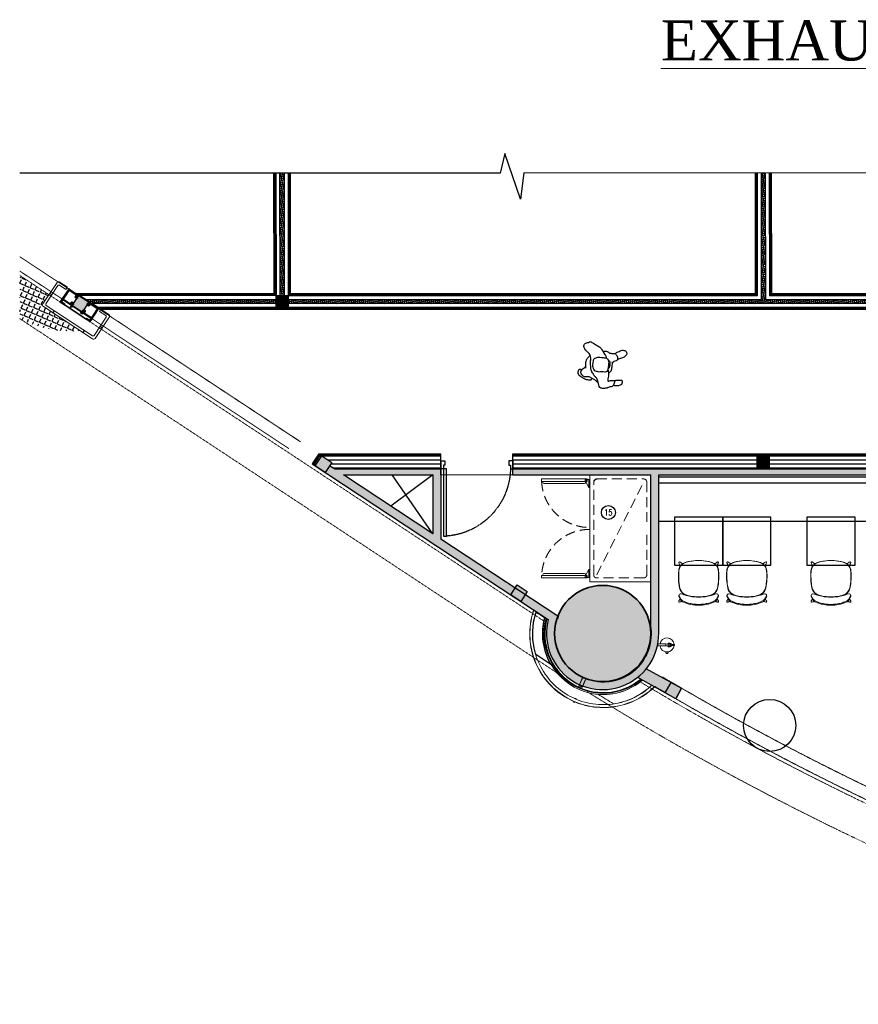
# Model space of a CAD drawing. Header units: inches. Extents: x 1703 to 137267, y -37098 to 14102.
# Tile 114 of 139: x 115820 to 126279, y -17793 to -5513. Entities that reach past the tile are written whole.
import ezdxf
from ezdxf.enums import TextEntityAlignment as Align

# ---------------------------------------------------------------- set-up
doc = ezdxf.new("R2010")
doc.units = ezdxf.units.IN
doc.header["$MEASUREMENT"] = 0
for name, pattern in [('DASHED2', [0.375, 0.25, -0.125]), ('HIDDEN', [0.375, 0.25, -0.125]), ('LEVEL-F-OVERALL LAYOUT$0$HIDDEN', [0.375, 0.25, -0.125]), ('LEVEL-F-OVERALL LAYOUT$0$Hidden 2mm', [3, 2, -1]), ('LEVEL-F-OVERALL LAYOUT$0$HIDDEN2', [4.7625, 3.175, -1.5875])]:
    doc.linetypes.add(name, pattern=pattern)
for name, color, linetype, lineweight in [('1-HATCH', 8, 'Continuous', 0), ('EQ', 252, 'Continuous', 25), ('L1', 171, 'Continuous', 13), ('LEVEL-F-OVERALL LAYOUT$0$A-DETL', 251, 'Continuous', 15), ('LEVEL-F-OVERALL LAYOUT$0$A-EQPM', 251, 'Continuous', 5), ('LEVEL-F-OVERALL LAYOUT$0$A-WALL', 251, 'Continuous', 13), ('LEVEL-F-OVERALL LAYOUT$0$A-WALL-FULL-EXTR', 251, 'Continuous', 35), ('LEVEL-F-OVERALL LAYOUT$0$C-COLS', 251, 'Continuous', 13), ('LEVEL-F-OVERALL LAYOUT$0$electrical', 251, 'LEVEL-F-OVERALL LAYOUT$0$HIDDEN', 25), ('LEVEL-F-OVERALL LAYOUT$0$I-ANNO-DIMS', 251, 'Continuous', 18), ('LEVEL-F-OVERALL LAYOUT$0$I-ANNO-IDEN', 251, 'Continuous', 18), ('LEVEL-F-OVERALL LAYOUT$0$I-FLOR-OVHD', 251, 'LEVEL-F-OVERALL LAYOUT$0$HIDDEN', 18), ('LEVEL-F-OVERALL LAYOUT$0$I-SI COLUMNS', 251, 'Continuous', 18), ('LEVEL-F-OVERALL LAYOUT$0$I-WALL-FIXT', 251, 'Continuous', 18), ('LEVEL-F-OVERALL LAYOUT$0$ID-HIDDEN', 251, 'LEVEL-F-OVERALL LAYOUT$0$HIDDEN2', 0), ('LEVEL-F-OVERALL LAYOUT$0$P-WALL-FIXT', 251, 'Continuous', 18), ('LEVEL-F-OVERALL LAYOUT$0$TYPICAL FLOOR PLAN$0$A-DETL-MEDM', 251, 'Continuous', 20), ('Naren-furn', 1, 'Continuous', 30), ('PLUMBING', 4, 'Continuous', 40)]:
    doc.layers.add(name, color=color, linetype=linetype, lineweight=lineweight)
for name, color, linetype in [('AG-PEOPLE', 8, 'Continuous'), ('elevation line', 1, 'Continuous'), ('EQUIPMENT', 1, 'Continuous'), ('LEVEL-F-OVERALL LAYOUT$0$DASH1L', 251, 'LEVEL-F-OVERALL LAYOUT$0$HIDDEN'), ('LEVEL-F-OVERALL LAYOUT$0$NEW PILASTERS', 251, 'Continuous'), ('LEVEL-F-OVERALL LAYOUT$0$S-Section-Steel', 251, 'Continuous'), ('LV_CARPENTRY', 1, 'Continuous'), ('T-Tags', 140, 'Continuous')]:
    doc.layers.add(name, color=color, linetype=linetype)
doc.layers.add('GCEA-F-FIRE EXT 4.5KG CO2 TYPE', color=1, linetype='Continuous', lineweight=0, true_color=0xff0000)
doc.styles.add('SSP_Note', font='romans.shx', dxfattribs={"width": 0.8})
doc.styles.add('style12', font='BOOKOSI.TTF')

# ---------------------------------------------------------------- blocks, each defined once
blk = doc.blocks.new('LEVEL-F-OVERALL LAYOUT$0$A$C6C960458-flat-20')
at = {"layer": 'LEVEL-F-OVERALL LAYOUT$0$electrical'}
for points in [[(-13, 21), (-28, 38)], [(0, 27), (0, 49)], [(13, 21), (28, 38)]]:
    blk.add_lwpolyline(points, dxfattribs=at)
blk.add_lwpolyline([(-19, 0), (19, 0), (19, 7), (-19, 7)], close=True, dxfattribs=at)
blk.add_arc((0, 7, 0), 15.1, 0, 180, dxfattribs=at)
blk = doc.blocks.new('LEVEL-F-OVERALL LAYOUT$0$PILASTER TYPE-1')
at = {"layer": 'LEVEL-F-OVERALL LAYOUT$0$DASH1L'}
for points in [[(746860, -58405), (746890, -58405), (746890, -58375), (746860, -58375)], [(747070, -58405), (747040, -58405), (747040, -58375), (747070, -58375)], [(746860, -58475), (746890, -58475), (746890, -58505), (746860, -58505)], [(747070, -58475), (747040, -58475), (747040, -58505), (747070, -58505)]]:
    blk.add_lwpolyline(points, close=True, dxfattribs=at)
for points in [[(746890, -58405), (746860, -58375)], [(746860, -58405), (746890, -58375)], [(746864, -58390), (746860, -58386), (746860, -58394), (746864, -58390), (746899, -58390)], [(746875, -58401), (746871, -58405), (746879, -58405), (746875, -58401), (746875, -58365)], [(747066, -58390), (747070, -58386), (747070, -58394), (747066, -58390), (747031, -58390)], [(747040, -58405), (747070, -58375)], [(747070, -58405), (747040, -58375)], [(747055, -58401), (747059, -58405), (747051, -58405), (747055, -58401), (747055, -58365)], [(746890, -58475), (746860, -58505)], [(746860, -58475), (746890, -58505)], [(746864, -58490), (746860, -58494), (746860, -58486), (746864, -58490), (746899, -58490)], [(746875, -58479), (746871, -58475), (746879, -58475), (746875, -58479), (746875, -58511)], [(747066, -58490), (747070, -58494), (747070, -58486), (747066, -58490), (747031, -58490)], [(747040, -58475), (747070, -58505)], [(747070, -58475), (747040, -58505)], [(747055, -58479), (747059, -58475), (747051, -58475), (747055, -58479), (747055, -58511)]]:
    blk.add_lwpolyline(points, dxfattribs=at)
at = {"layer": 'LEVEL-F-OVERALL LAYOUT$0$I-WALL-FIXT', "ltscale": 0.25}
for points in [[(746740, -58368), (746739, -58368), (746739, -58358), (746749, -58358), (746749, -58359), (746740, -58359)], [(747190, -58368), (747191, -58368), (747191, -58358), (747181, -58358), (747181, -58359), (747190, -58359)], [(746740, -58550), (746739, -58550), (746739, -58560), (746749, -58560), (746749, -58559), (746740, -58559)], [(746799, -58560), (746809, -58560), (746809, -58559), (746805, -58559), (746805, -58552), (746804, -58552), (746804, -58559), (746799, -58559)], [(747131, -58560), (747121, -58560), (747121, -58559), (747126, -58559), (747126, -58552), (747127, -58552), (747127, -58559), (747131, -58559)], [(747190, -58550), (747191, -58550), (747191, -58560), (747181, -58560), (747181, -58559), (747190, -58559)]]:
    blk.add_lwpolyline(points, close=True, dxfattribs=at)
at = {"layer": 'LEVEL-F-OVERALL LAYOUT$0$P-WALL-FIXT', "ltscale": 0.25}
for points in [[(746890, -58363), (746744, -58363), (746744, -58555), (746804, -58555), (746804, -58549), (746804, -58543), (746756, -58543), (746756, -58375), (746890, -58375)], [(747040, -58363), (747186, -58363), (747186, -58555), (747127, -58555), (747127, -58549), (747127, -58543), (747174, -58543), (747174, -58375), (747040, -58375)], [(746756, -58517), (746890, -58517), (746890, -58505), (746756, -58505)], [(746890, -58517), (747040, -58517), (747040, -58513), (746890, -58513)], [(747174, -58517), (747040, -58517), (747040, -58505), (747174, -58505)]]:
    blk.add_lwpolyline(points, close=True, dxfattribs=at)
for points in [[(746756, -58375), (746744, -58363)], [(747174, -58375), (747186, -58363)], [(746756, -58543), (746744, -58555)], [(747174, -58543), (747186, -58555)]]:
    blk.add_lwpolyline(points, dxfattribs=at)
at = {"layer": 'LEVEL-F-OVERALL LAYOUT$0$TYPICAL FLOOR PLAN$0$A-DETL-MEDM'}
for points in [[(747127, -58559), (747190, -58559), (747190, -58359), (746740, -58359), (746740, -58559), (746804, -58559)], [(747127, -58555), (747186, -58555), (747186, -58363), (746744, -58363), (746744, -58555), (746804, -58555)]]:
    blk.add_lwpolyline(points, dxfattribs=at)
blk.add_lwpolyline([(746805, -58559), (747126, -58559), (747126, -58554), (746805, -58554)], close=True, dxfattribs=at)
at = {"layer": 'LEVEL-F-OVERALL LAYOUT$0$ID-HIDDEN', "yscale": 0.5, "zscale": 0.5, "rotation": 180}
for p, xscale in [((746887, -58517), 0.5), ((747043, -58517), -0.5)]:
    blk.add_blockref('LEVEL-F-OVERALL LAYOUT$0$A$C6C960458-flat-20', p, dxfattribs=dict(at, xscale=xscale))
blk = doc.blocks.new('LEVEL-F-OVERALL LAYOUT$0$asdasd')
at = {"layer": 'LEVEL-F-OVERALL LAYOUT$0$I-ANNO-IDEN', "ltscale": 0.2}
h = blk.add_hatch(dxfattribs=at)
h.set_pattern_fill('ANSI31', color=256, scale=0.5, angle=90)
h.set_pattern_definition([(135, (238470.705, -770649.1086), (-1.122532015, -1.122532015), [])])
h.paths.add_polyline_path([(555404, -56750), (555404, -56755), (555436, -56755), (555436, -56750)])
h = blk.add_hatch(dxfattribs=at)
h.set_pattern_fill('ANSI31', color=256, scale=0.5, angle=90)
h.set_pattern_definition([(135, (239220.705, -770649.1086), (-1.122532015, -1.122532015), [])])
h.paths.add_polyline_path([(556154, -56750), (556154, -56755), (556186, -56755), (556186, -56750)])
h = blk.add_hatch(dxfattribs=at)
h.set_pattern_fill('ANSI31', color=256, scale=0.5)
h.set_pattern_definition([(45, (-158324.3988, 260029.7303), (-1.122532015, 1.122532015), [])])
h.paths.add_polyline_path([(555575, -56903), (555570, -56903), (555570, -56935), (555575, -56935)])
h = blk.add_hatch(dxfattribs=at)
h.set_pattern_fill('ANSI31', color=256, scale=0.5)
h.set_pattern_definition([(45, (-157879.3988, 260029.7301), (-1.122532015, 1.122532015), [])])
h.paths.add_polyline_path([(556020, -56903), (556015, -56903), (556015, -56935), (556020, -56935)])
at = {"layer": 'LEVEL-F-OVERALL LAYOUT$0$I-ANNO-IDEN'}
blk.add_lwpolyline([(555545, -56601), (555545, -56569), (555424, -56569, 0.414214), (555404, -56589), (555404, -56910, 0.414214), (555429, -56935), (556161, -56935, 0.414214), (556186, -56910), (556186, -56589, 0.414214), (556166, -56569), (556045, -56569), (556045, -56601), (556139, -56601, -0.414214), (556154, -56616), (556154, -56888, -0.414214), (556139, -56903), (555451, -56903, -0.414214), (555436, -56888), (555436, -56616, -0.414214), (555451, -56601)], format="xyb", close=True, dxfattribs=at)
for points in [[(555404, -56755), (555404, -56750), (555436, -56750), (555436, -56755)], [(556154, -56755), (556154, -56750), (556186, -56750), (556186, -56755)], [(555570, -56903), (555575, -56903), (555575, -56935), (555570, -56935)], [(556015, -56903), (556020, -56903), (556020, -56935), (556015, -56935)]]:
    blk.add_lwpolyline(points, close=True, dxfattribs=at)
blk = doc.blocks.new('LEVEL-F-OVERALL LAYOUT$0$CENTER')
at = {"layer": 'LEVEL-F-OVERALL LAYOUT$0$I-SI COLUMNS'}
blk.add_lwpolyline([(2201960, -13929), (2202110, -13929), (2202110, -13779), (2201960, -13779)], close=True, dxfattribs=at)
at = {"rotation": 180}
blk.add_blockref('LEVEL-F-OVERALL LAYOUT$0$asdasd', (2757830, -70507), dxfattribs=at)
at = {"layer": 'LEVEL-F-OVERALL LAYOUT$0$I-SI COLUMNS', "rotation": 180}
blk.add_blockref('LEVEL-F-OVERALL LAYOUT$0$PILASTER TYPE-1', (2949000, -72292), dxfattribs=at)
blk = doc.blocks.new('LEVEL-F-OVERALL LAYOUT$0$SHS150x5')
at = {"layer": 'LEVEL-F-OVERALL LAYOUT$0$S-Section-Steel'}
h = blk.add_hatch(color=256, dxfattribs=at)
h.dxf.hatch_style = 1
h.paths.add_polyline_path([(322740, -171646), (322890, -171646), (322890, -171796), (322740, -171796)])
blk.add_lwpolyline([(322740, -171646), (322890, -171646), (322890, -171796), (322740, -171796)], close=True, dxfattribs=at)
blk = doc.blocks.new('LEVEL-F-OVERALL LAYOUT$0$150x150')
blk.add_blockref('LEVEL-F-OVERALL LAYOUT$0$SHS150x5', (-322815, 171721))
blk = doc.blocks.new('700-Door1-flat-1')
at = {"color": 8, "linetype": 'HIDDEN', "ltscale": 7}
blk.add_arc((76, -9), 860, 271.3586, 355.9392, dxfattribs=at)
at = {"layer": 'LV_CARPENTRY'}
for p, q in [((-4, 0), (96, 0)), ((-4, -900), (96, -900))]:
    blk.add_line(p, q, dxfattribs=at)
for points in [[(-4, 0), (-4, 0), (-4, 0), (-4, 0), (-4, -51), (50, -51), (50, -32), (96, -32), (96, 0), (96, 0), (96, 0), (96, 0)], [(-4, -900), (-4, -900), (-4, -900), (-4, -900), (-4, -849), (50, -849), (50, -869), (96, -869), (96, -900), (96, -900), (96, -900), (96, -900)]]:
    blk.add_lwpolyline(points, dxfattribs=at)
blk.add_lwpolyline([(96, -32), (933, -32), (933, -70), (96, -70)], close=True, dxfattribs=at)
blk = doc.blocks.new('Myranda Side Chair_Top')
at = {"layer": 'Naren-furn', "lineweight": 5}
for points in [[(0, 558, 0.045324), (-127, 545, 0.059313), (-183, 527, 0.121008), (-230, 488, 0.115126), (-249, 430, 0.079025), (-237, 215, 0.212442), (-186, 140, 0.089235), (-116, 116, 0.044325), (0, 105)], [(0, 558, 0.032743), (-82, 552, 0.043693), (-151, 537, 0.045866), (-190, 520, 0.229093), (-243, 447, 0.039863), (-249, 396, 0.038377), (-243, 267, 0.049384), (-229, 202, 0.242972), (-161, 130, 0.059169), (-107, 115, 0.045231), (0, 105)], [(-203, 515, 0.033112), (-222, 532, 0.052622), (-236, 541, 0.632589), (-248, 530, 0.050487), (-237, 510, 0.033042), (-225, 494)], [(0, 558, -0.032743), (82, 552, -0.043693), (151, 537, -0.045866), (190, 520, -0.229093), (243, 447, -0.039863), (249, 396, -0.038377), (243, 267, -0.049384), (229, 202, -0.242972), (161, 130, -0.059169), (107, 115, -0.045231), (0, 105)], [(0, 558, -0.045324), (127, 545, -0.059313), (183, 527, -0.121008), (230, 488, -0.115126), (249, 430, -0.079025), (237, 215, -0.212442), (186, 140, -0.089235), (116, 116, -0.044325), (0, 105)], [(203, 515, -0.033112), (222, 532, -0.052622), (236, 541, -0.632589), (247, 530, -0.050487), (237, 510, -0.033042), (225, 494)], [(0, 0, -0.043773), (-97, 9, -0.064178), (-190, 38, -0.056143), (-212, 52, -0.093502), (-232, 76, -0.06002), (-247, 109, -0.125182), (-248, 119, -0.112237), (-245, 124)], [(0, 101, -0.051647), (-114, 112, -0.029647), (-186, 132, 0.052771), (-221, 141, 0.130984), (-238, 139, 0.31033), (-245, 123, 0.060514), (-239, 106, 0.031259), (-225, 81, 0.079584), (-207, 61, 0.040413), (-188, 50, 0.052825), (-127, 27, 0.03424), (-66, 15, 0.033941), (0, 11)], [(-186, 132, -0.104561), (-184, 134, -0.190045), (-177, 134, -0.018892), (-167, 130, -0.006434), (-157, 126, -0.155372), (-153, 122)], [(0, 101, 0.051647), (114, 112, 0.029647), (186, 132, -0.052771), (221, 141, -0.130984), (238, 139, -0.31033), (245, 123, -0.060514), (239, 106, -0.031259), (225, 81, -0.079584), (207, 61, -0.040413), (188, 50, -0.052825), (127, 27, -0.03424), (66, 15, -0.033941), (0, 11)], [(0, 0, 0.043773), (97, 9, 0.064178), (190, 38, 0.056143), (212, 52, 0.093502), (232, 76, 0.06002), (247, 109, 0.125182), (248, 119, 0.112237), (245, 124)], [(186, 132, 0.104561), (184, 134, 0.190045), (177, 134, 0.018892), (167, 130, 0.006434), (157, 126, 0.155372), (153, 122)], [(-212, 52, -0.031425), (-224, 44, -0.060055), (-237, 39, -0.636361), (-247, 55, -0.017039), (-239, 67), (-232, 76)], [(212, 52, 0.031425), (224, 44, 0.060055), (237, 39, 0.636361), (247, 55, 0.017039), (239, 67), (232, 76)]]:
    blk.add_lwpolyline(points, format="xyb", dxfattribs=at)
blk = doc.blocks.new('2')
at = {"layer": 'AG-PEOPLE'}
for points, knots in [([(71, 238), (67, 245), (62, 261), (71, 279), (101, 286), (130, 282), (155, 241), (175, 213), (189, 179), (189, 150), (198, 115), (178, 110), (171, 108)], [0, 0, 0, 0, 0.266937, 0.494614, 0.786927, 1.075372, 1.440864, 1.773107, 2.093708, 2.397184, 2.697126, 2.957017, 2.957017, 2.957017, 2.957017]), ([(66, 234), (69, 236), (80, 246), (99, 259), (131, 240), (140, 221), (158, 206), (149, 176), (150, 156), (152, 136), (168, 117), (182, 81), (204, 56), (220, 36), (228, 27)], [1.870954, 1.870954, 1.870954, 1.870954, 1.977834, 2.265109, 2.576272, 2.829929, 3.077572, 3.367744, 3.617763, 3.854225, 4.123357, 4.459797, 4.777972, 5.114063, 5.114063, 5.114063, 5.114063]), ([(65, -91), (75, -93), (110, -98), (135, -103), (200, -84), (206, -100), (197, -112), (196, -139), (193, -149), (192, -156), (192, -163), (192, -183), (218, -170), (272, -166), (275, -107), (294, -85), (294, -38), (297, 15), (215, 27), (172, 42), (149, 73), (112, 94), (69, 125), (19, 125), (-45, 132), (-97, 121), (-148, 154), (-157, 174), (-183, 199), (-220, 222), (-268, 205), (-270, 160), (-296, 137), (-274, 111), (-256, 87), (-220, 10), (-186, -7), (-122, -55), (-94, -65), (-81, -68)], [10.665188, 10.665188, 10.665188, 10.665188, 10.802703, 11.191566, 11.606399, 11.776006, 11.978618, 12.256061, 12.488742, 12.488742, 12.488742, 12.740089, 12.991435, 13.376284, 13.761651, 14.053707, 14.422812, 14.786772, 15.253081, 15.625931, 15.952633, 16.310613, 16.702485, 17.08851, 17.525314, 17.92351, 18.32656, 18.584386, 18.906127, 19.263294, 19.614228, 19.966393, 20.257206, 20.539732, 20.855645, 21.34378, 21.697005, 22.189249, 22.479505, 22.479505, 22.479505, 22.479505]), ([(-114, 135), (-105, 144), (-86, 162), (-53, 184), (-32, 190), (-10, 193), (12, 194), (36, 191), (48, 189)], [0, 0, 0, 0, 0.342862, 0.691255, 0.97865, 0.97865, 1.29305, 1.621115, 1.621115, 1.621115, 1.621115]), ([(28, 192), (35, 197), (48, 208), (61, 225), (66, 234)], [0, 0, 0, 0, 0.2766294, 0.5824363, 0.5824363, 0.5824363, 0.5824363]), ([(-74, 77), (-82, 59), (-93, 42), (-84, -6), (-85, -54), (-79, -78), (-48, -104), (2, -101), (45, -92), (80, -92), (90, -49), (81, -10), (92, 25), (77, 68), (65, 95), (5, 108), (-10, 97), (-64, 101), (-71, 82), (-74, 77)], [0, 0, 0, 0, 0.568517, 0.945458, 1.326204, 1.591529, 1.920082, 2.304807, 2.673077, 2.967234, 3.302401, 3.651861, 3.976816, 4.336056, 4.633447, 5.034051, 5.29517, 5.655955, 5.819131, 5.819131, 5.819131, 5.819131]), ([(-165, -23), (-171, -41), (-172, -79), (-145, -102), (-145, -122), (-142, -149), (-146, -177), (-128, -189), (-110, -204), (-81, -210), (-42, -195), (-50, -160), (-32, -150), (-29, -138)], [0, 0, 0, 0, 0.403004, 0.710775, 0.943455, 1.233246, 1.509456, 1.746225, 2.01355, 2.30291, 2.6384, 2.968208, 3.201621, 3.201621, 3.201621, 3.201621]), ([(-57, -94), (-54, -99), (-47, -112), (-20, -114), (21, -113), (40, -100), (49, -93)], [0, 0, 0, 0, 0.23178, 0.509813, 0.857001, 1.17269, 1.17269, 1.17269, 1.17269]), ([(109, -98), (99, -110), (73, -130), (52, -140), (4, -142), (-18, -146), (-23, -147)], [-4.319044, -4.319044, -4.319044, -4.319044, -3.943491, -3.675772, -3.309852, -3.201621, -3.201621, -3.201621, -3.201621]), ([(-142, -175), (-147, -180), (-158, -189), (-175, -239), (-189, -259), (-182, -304), (-173, -311), (-142, -328), (-112, -306), (-89, -269), (-73, -221), (-69, -209), (-67, -204)], [0, 0, 0, 0, 0.2512, 0.637992, 0.922629, 1.270622, 1.456964, 1.757803, 2.075219, 2.442057, 2.827812, 3.06136, 3.06136, 3.06136, 3.06136]), ([(197, -177), (192, -185), (184, -202), (190, -229), (187, -246), (186, -265), (207, -273), (231, -269), (250, -255), (254, -235), (262, -217), (261, -191), (258, -172), (255, -162)], [0, 0, 0, 0, 0.286296, 0.567588, 0.795847, 1.015821, 1.25418, 1.524393, 1.778717, 2.021391, 2.258013, 2.533748, 2.836342, 2.836342, 2.836342, 2.836342])]:
    blk.add_open_spline(points, degree=3, knots=knots, dxfattribs=at)
blk.add_open_spline([(-23, -147), (-26, -148), (-30, -149), (-34, -149)], degree=3, dxfattribs=at)
blk = doc.blocks.new('*U26')
at = {"layer": 'T-Tags'}
blk.add_circle((0, 0), 2.5, dxfattribs=at)
at = {"layer": 'T-Tags', "style": 'SSP_Note', "width": 0.8}
blk.add_attdef('No.', text='', height=1.8, dxfattribs=at).set_placement((0, 0), align=Align.MIDDLE_CENTER)
blk = doc.blocks.new('A$Cbd858f35')
at = {"layer": 'EQ', "lineweight": 5}
for p, q in [((50, 1361), (50, 795)), ((50, 1361), (80, 1361)), ((50, 1361), (50, 795)), ((80, 1361), (80, 795)), ((80, 1361), (80, 795)), ((1254, 1361), (1254, 795)), ((1284, 1361), (1254, 1361)), ((1254, 1361), (1254, 795)), ((1284, 1361), (1284, 795)), ((1284, 1361), (1284, 795)), ((105, 825), (105, 1332)), ((105, 825), (105, 1332)), ((1229, 825), (1229, 1332)), ((1229, 825), (1229, 1332)), ((50, 795), (80, 795)), ((55, 810), (55, 762)), ((155, 772), (55, 772)), ((155, 772), (70, 818)), ((155, 772), (155, 762)), ((1179, 772), (1264, 818)), ((1179, 772), (1279, 772)), ((1179, 772), (1179, 762)), ((1284, 795), (1254, 795)), ((1279, 810), (1279, 762))]:
    blk.add_line(p, q, dxfattribs=at)
at = {"layer": 'EQ', "linetype": 'DASHED2', "lineweight": 5, "ltscale": 500}
blk.add_line((88, 674), (1246, 88), dxfattribs=at)
at = {"layer": 'EQ', "lineweight": 5}
blk.add_lwpolyline([(1334, 0), (0, 0), (0, 762), (1334, 762)], close=True, dxfattribs=at)
at = {"layer": 'EQ', "linetype": 'DASHED2', "lineweight": 5, "ltscale": 500}
blk.add_lwpolyline([(589, 50), (88, 50, -0.414214), (50, 88), (50, 674, -0.414214), (88, 712), (1246, 712, -0.414214), (1284, 674), (1284, 88, -0.414214), (1246, 50), (749, 50)], format="xyb", dxfattribs=at)
at = {"layer": 'EQ', "lineweight": 5}
for centre in [(65, 810), (1269, 810)]:
    blk.add_circle(centre, 10, dxfattribs=at)
at = {"layer": 'EQ', "linetype": 'DASHED2', "lineweight": 5, "ltscale": 500}
for centre, radius, start, end in [((55, 762), 600, 0, 87.612), ((55, 762), 600, 0, 87.612), ((1279, 762), 600, 92.388, 180), ((1279, 762), 600, 92.388, 180), ((1234, 662), 50, 0, 90)]:
    blk.add_arc(centre, radius, start, end, dxfattribs=at)
at = {"layer": 'EQ', "lineweight": 5}
for centre, start, end in [((93, 1332), 0, 180), ((1241, 1332), 0, 180), ((93, 825), 180, 0), ((1241, 825), 180, 0)]:
    blk.add_arc(centre, 12.5, start, end, dxfattribs=at)
blk = doc.blocks.new('A$C13CA0A9B')
at = {"layer": 'GCEA-F-FIRE EXT 4.5KG CO2 TYPE', "linetype": 'Continuous', "lineweight": 0, "ltscale": 250}
for p, q in [((-88, 11), (-108, 11)), ((-108, 11), (-108, -11)), ((-88, 11), (-108, 11)), ((-108, 11), (-108, -11)), ((-88, 22), (-88, 11)), ((-13, 115), (13, 115)), ((-13, 15), (-13, 115)), ((13, 15), (-13, 15)), ((13, 115), (13, 15)), ((-108, -11), (-88, -11)), ((-88, -11), (-108, -11)), ((-88, -11), (-88, -22)), ((-22, -15), (22, -15)), ((-22, -39), (-22, -15)), ((22, -39), (-22, -39)), ((-18, -39), (18, -39)), ((-18, -51), (-18, -39)), ((18, -51), (-18, -51)), ((-9, -39), (-9, -15)), ((-6, -51), (6, -51)), ((-6, -95), (-6, -51)), ((6, -95), (-6, -95)), ((6, -51), (6, -95)), ((9, -39), (9, -15)), ((18, -39), (18, -51)), ((22, -15), (22, -39))]:
    blk.add_line(p, q, dxfattribs=at)
at = {"layer": 'GCEA-F-FIRE EXT 4.5KG CO2 TYPE', "linetype": 'Continuous'}
for p, q in [((64, 60, 0), (60, 64, 0)), ((6, -87, 0), (6, -87, 0)), ((12, -15, 0), (9, -12, 0))]:
    blk.add_line(p, q, dxfattribs=at)
at = {"layer": 'GCEA-F-FIRE EXT 4.5KG CO2 TYPE', "linetype": 'Continuous', "lineweight": 0, "ltscale": 250}
blk.add_circle((0, 0), 14.8, dxfattribs=at)
for start, end in [(98.3362, 266.3055), (273.6945, 81.6638)]:
    blk.add_arc((0, 0), 87.6, start, end, dxfattribs=at)

msp = doc.modelspace()

# ---------------------------------------------------------------- hatches: boundary and pattern name
at = {"layer": 'EQUIPMENT'}
h = msp.add_hatch(color=253, dxfattribs=at)
h.dxf.hatch_style = 1
h.paths.add_polyline_path([(121072.1, -11116.3), (119745.1, -11116.3), (119685.2, -11076.9), (119630.2, -11160.3), (121943.5, -12685.7), (121998.5, -12602.2), (121919.6, -12550.2), (121891, -12550.2), (121891, -12531.3), (121072.1, -11991.3)])
h.paths.add_polyline_path([(120973, -11191.3), (120972.1, -11192), (120972.1, -11925.4), (119858.8, -11191.3)], flags=16)
h.paths.add_polyline_path([(123791, -11191.3), (128085.2, -11191.3), (128085.2, -11453.9), (128491.5, -11453.9), (128491.5, -11328.9), (130641.5, -11328.9), (130641.5, -11453.9), (131047.7, -11453.9), (131047.7, -11116.3), (121972.1, -11116.3), (121972.1, -11191.3), (123691, -11191.3), (123691, -13075.8, -0.1214611), (123668.9, -13362.2, -0.0032015), (123666.5, -13369.5), (123661.7, -13392.6), (123741.3, -13427.1, 0.0950104), (123791, -13168.2)])
h.paths.add_polyline_path([(122123.7, -12684.8), (122068.7, -12768.3), (122412.7, -12995.1, 0.3631993), (122801, -13805.3), (122838.6, -13718.4), (122812.6, -13700.2), (122812.9, -13699.8, -0.2791405), (122491, -13168.2, -0.0918734), (122530.8, -12953.2)])
h.paths.add_polyline_path([(122879.3, -13732.8), (122900.7, -13737.2, -0.0310002), (122831.8, -13709.3), (122842.5, -13716.9), (122803.7, -13806.5, 0.0142882), (122840.7, -13821.9)])
h.paths.add_polyline_path([(123527.6, -13715.4, -0.0007859), (123436.6, -13658.6, -0.2331542), (122912.3, -13741), (122911.9, -13743.2), (122880.8, -13736.7), (122843.5, -13823, 0.2646345)])
h.paths.add_polyline_path([(123722.9, -13469.3), (123643.4, -13434.9), (123625.2, -13460.8), (123622.3, -13458.7), (123640.7, -13432.6, 0.0091575), (123649.8, -13412.6, 0.0091575), (123658.1, -13392.2), (123664.6, -13360.9), (123668.1, -13361.6), (123666.5, -13369.5, 0.0032015), (123668.9, -13362.2, 0.1214611), (123691, -13075.8), (123691, -13168.2, -0.2439077), (123436.6, -13658.6, 0.0007859), (123527.6, -13715.4, 0.1136696)])
h.paths.add_polyline_path([(123657.4, -13394, -0.008345), (123649.8, -13412.6, -0.008345), (123641.5, -13430.8), (123724.2, -13466.6, 0.0142883), (123740.2, -13429.9)])
h = msp.add_hatch(color=253, dxfattribs=at)
h.dxf.hatch_style = 1
h.paths.add_polyline_path([(123634.9, -13608.8, -0.0541736), (123527.6, -13715.4), (123871.7, -13908.5), (123943.3, -13778.2)])
at = {"layer": 'LEVEL-F-OVERALL LAYOUT$0$A-WALL-FULL-EXTR', "lineweight": -2}
h = msp.add_hatch(dxfattribs=at)
h.set_pattern_fill('ANSI37', color=2, scale=7.5, angle=326.6)
h.set_pattern_definition([(11.6, (-781580.08, 611014.75), (-4.788168, 23.32613563), []), (101.6, (-781580.08, 611014.75), (-23.32613563, -4.788168), [])])
edge = h.paths.add_edge_path()
edge.add_line((128018.5, -9053.8), (116715.3, -9053.9))
edge.add_line((116715.3, -9053.9), (116641.5, -9003.7))
edge.add_line((116641.5, -9003.7), (119068.4, -9000.9))
edge.add_line((119068.4, -9000.9), (119066.6, -7426.5))
edge.add_line((119066.6, -7426.5), (119117.3, -7426.5))
edge.add_line((119117.3, -7426.5), (119118.4, -9003.7))
edge.add_line((119118.4, -9003.7), (125072.9, -9003.7))
edge.add_line((125072.9, -9003.7), (125070.5, -7426.5))
edge.add_line((125070.5, -7426.5), (125117.9, -7426.5))
edge.add_line((125117.9, -7426.5), (125120.2, -9003.7))
edge.add_line((125120.2, -9003.7), (128018.4, -9003.7))
edge.add_line((128018.4, -9003.7), (128018.4, -9053.8))
at = {"layer": 'LEVEL-F-OVERALL LAYOUT$0$C-COLS', "lineweight": 5}
msp.add_hatch(color=251, dxfattribs=at).paths.add_polyline_path([(122834.5, -13710.6), (122914.4, -13741.6), (122997.8, -13760.9), (123083.1, -13768.1), (123168.5, -13763.2), (123252.4, -13746.1), (123333, -13717.2), (123408.7, -13677.2), (123479.2, -13625.5), (123539.2, -13567.1), (123591.4, -13499.2), (123633.4, -13424.6), (123664.4, -13344.8), (123683.7, -13261.4), (123690.9, -13176), (123686, -13090.6), (123668.9, -13006.8), (123640, -12926.2), (123600, -12850.5), (123549.6, -12781.3), (123489.9, -12720), (123422, -12667.8), (123347.4, -12625.7), (123267.6, -12594.8), (123184.2, -12575.5), (123087.6, -12568.9), (122998.4, -12576.3), (122929.6, -12590.3), (122849, -12619.2), (122773.3, -12659.2), (122704.1, -12709.6), (122642.8, -12769.3), (122590.6, -12837.2), (122548.5, -12911.8), (122517.6, -12991.6), (122498.3, -13075), (122491, -13160.3), (122496, -13245.7), (122513.1, -13329.6), (122542, -13410.2), (122582, -13485.9), (122632.4, -13555.1), (122692.1, -13616.4), (122760, -13668.6)], flags=0)
at = {"layer": 'LEVEL-F-OVERALL LAYOUT$0$DASH1L', "true_color": 0x1268a1}
h = msp.add_hatch(dxfattribs=at)
h.set_pattern_fill('ANGLE', color=144, scale=10, angle=336.6)
h.set_pattern_definition([(336.6, (-748355.774, 687791.59), (27.74078, 64.1051606), [50.8, -19.05]), (66.6, (-748355.774, 687791.59), (-64.1051606, 27.74078), [50.8, -19.05])])
edge = h.paths.add_edge_path()
edge.add_line((116571.2, -9392.5), (116116.2, -9092.4))
edge.add_arc((116129.9, -9071.6), 25, 146.6, 236.59941, ccw=False)
edge.add_line((116109.1, -9057.8), (116185, -8942.6))
edge.add_line((116185, -8942.6), (115820.7, -8702.4))
edge.add_line((115820.7, -8702.4), (115820.7, -9240.9))
edge.add_arc((116471.7, -7951.2), 1444.7, 243.21889, 273.94804)

# ---------------------------------------------------------------- linework, layer by layer
at = {"color": 6, "linetype": 'Continuous', "ltscale": 0.25}
msp.add_lwpolyline([(137145.3, -7426.5), (122106.4, -7425.2), (122067.4, -7753.4), (121870, -7180.7), (121814.1, -7426.5), (115820.7, -7426.5)], dxfattribs=at)
at = {"color": 6}
msp.add_lwpolyline([(116835.4, -9128.9), (116525.6, -8928.8)], dxfattribs=at)
at = {"color": 1}
msp.add_lwpolyline([(122257.1, -13431.7), (122235.2, -13349.2), (122220.4, -13244.3), (122218.4, -13138.3), (122229, -13032.8), (122252.3, -12929.4), (122262.3, -12901.4, 0.0009035), (122366.4, -12970.1, 0.2027638), (122443.6, -13554.5)], format="xyb", close=True, dxfattribs=at)
at = {"layer": '1-HATCH'}
msp.add_line((121072.1, -11191.3), (121972.1, -11191.3), dxfattribs=at)
at = {"layer": 'elevation line', "ltscale": 0.25}
for p, q in [((123791, -11216.3), (128085.2, -11216.3)), ((123791, -11291.3), (128085.2, -11291.3)), ((123791, -11766.3), (128085.2, -11766.3))]:
    msp.add_line(p, q, dxfattribs=at)
for points in [[(120973, -11191.3), (120447.1, -11579.2)], [(120972.1, -11925.4), (120465.5, -11191.3)]]:
    msp.add_lwpolyline(points, dxfattribs=at)
at = {"layer": 'EQUIPMENT'}
msp.add_line((124002.5, -13981.9), (124074.7, -13850.5), dxfattribs=at)
at = {"layer": 'LEVEL-F-OVERALL LAYOUT$0$A-DETL', "linetype": 'LEVEL-F-OVERALL LAYOUT$0$Hidden 2mm', "lineweight": 15}
for p, q in [((116556.2, -8953.8), (115820.7, -8468.8)), ((115820.7, -8648.5), (119178.3, -10862.4)), ((119018.4, -8952), (116569.8, -8953.7)), ((119320.8, -10776.7), (116783.7, -9103.8)), ((121072.1, -10953.8), (119596.8, -10953.8)), ((131047.7, -10953.8), (121972.1, -10953.8)), ((119726.1, -11103.8), (121072.1, -11103.8)), ((121972.1, -11103.8), (129821.3, -11103.8))]:
    msp.add_line(p, q, dxfattribs=at)
at = {"layer": 'LEVEL-F-OVERALL LAYOUT$0$A-DETL'}
msp.add_arc((123091, -13168.2), 925, 323.49337, 323.98725, dxfattribs=at)
at = {"layer": 'LEVEL-F-OVERALL LAYOUT$0$A-DETL', "linetype": 'LEVEL-F-OVERALL LAYOUT$0$Hidden 2mm', "lineweight": 15}
for radius, start, end in [(33871.8, 239.34358, 257.16427), (34021.8, 239.29868, 254.96625)]:
    msp.add_arc((141110.1, 15425.9), radius, start, end, dxfattribs=at)
at = {"layer": 'LEVEL-F-OVERALL LAYOUT$0$A-EQPM', "color": 9}
for p, q in [((122530.1, -12987), (122536.6, -12955.9)), ((122533.6, -12987.6), (122530.1, -12987)), ((122540.5, -12954.4), (122533.6, -12987.6))]:
    msp.add_line(p, q, dxfattribs=at)
at = {"layer": 'LEVEL-F-OVERALL LAYOUT$0$A-EQPM', "color": 1, "lineweight": 5}
for p, q in [((123664.6, -13360.9), (123657.7, -13394.2)), ((123661.7, -13392.6), (123668.1, -13361.6)), ((123668.1, -13361.6), (123664.6, -13360.9)), ((123641.8, -13430.9), (123622.3, -13458.7)), ((123622.3, -13458.7), (123625.2, -13460.8)), ((123625.2, -13460.8), (123643.4, -13434.9)), ((122792.5, -13825.1), (122838.6, -13718.4)), ((122842.5, -13716.9), (122795.2, -13826.3)), ((122812.6, -13700.2), (122814.7, -13697.3)), ((122838.6, -13718.4), (122812.6, -13700.2)), ((122814.7, -13697.3), (122842.5, -13716.9)), ((122831.9, -13842.1), (122879.3, -13732.8)), ((122880.8, -13736.7), (122834.7, -13843.3)), ((122879.3, -13732.8), (122912.5, -13739.7)), ((122911.9, -13743.2), (122880.8, -13736.7)), ((122912.5, -13739.7), (122911.9, -13743.2)), ((122791, -13836), (122798.7, -13818.2)), ((122795.2, -13826.3), (122792.5, -13825.1)), ((122799.7, -13820.8), (122793.4, -13835.5)), ((122793.4, -13835.5), (122826.4, -13849.8)), ((122798.7, -13818.2), (122835.4, -13834.1)), ((122819.5, -13849), (122798.7, -13839.9)), ((122832.8, -13835.1), (122799.7, -13820.8)), ((122803.2, -13841.9), (122819.5, -13849)), ((122826.4, -13849.8), (122832.8, -13835.1)), ((122835.4, -13834.1), (122827.7, -13851.9)), ((122834.7, -13843.3), (122831.9, -13842.1)), ((122742.3, -13980), (122745.1, -13973.4)), ((122758.9, -13979.4), (122745.1, -13973.4)), ((122758.9, -13979.4), (122756.1, -13985.9)), ((122724.5, -14021.1), (122727.6, -14013.9)), ((122724.5, -14021.1), (122738.2, -14027.1)), ((122741.4, -14019.9), (122738.2, -14027.1))]:
    msp.add_line(p, q, dxfattribs=at)
at = {"layer": 'LEVEL-F-OVERALL LAYOUT$0$A-EQPM', "color": 1, "lineweight": 5, "flags": 128}
for points in [[(122230.8, -12875.2), (122221.4, -12903.5), (122211.3, -12938.8), (122202.6, -12974.5), (122195.3, -13010.5), (122189.5, -13046.8), (122185.1, -13083.3), (122182.2, -13119.9), (122180.8, -13156.6), (122180.8, -13193.4), (122182.3, -13230.1), (122185.3, -13266.7), (122189.7, -13303.2), (122195.6, -13339.4), (122202.9, -13375.4), (122211.7, -13411.1), (122221.9, -13446.4), (122233.4, -13481.3), (122246.4, -13515.6), (122260.7, -13549.5), (122276.4, -13582.7), (122293.4, -13615.3), (122311.7, -13647.1), (122331.2, -13678.2), (122352, -13708.5), (122374, -13738), (122397.1, -13766.5), (122421.3, -13794.1), (122446.7, -13820.7), (122473, -13846.3), (122500.4, -13870.8), (122528.7, -13894.2), (122558, -13916.4), (122588.1, -13937.5), (122619, -13957.3), (122650.7, -13975.9), (122683.1, -13993.2), (122716.2, -14009.2), (122734.3, -14017.2)], [(122233, -12876.6), (122223.8, -12904.3), (122213.7, -12939.5), (122205, -12975.1), (122197.8, -13011), (122192, -13047.2), (122187.6, -13083.5), (122184.7, -13120.1), (122183.3, -13156.7), (122183.3, -13193.3), (122184.8, -13229.9), (122187.8, -13266.4), (122192.2, -13302.8), (122198.1, -13339), (122205.4, -13374.9), (122214.1, -13410.5), (122224.2, -13445.7), (122235.8, -13480.4), (122248.7, -13514.7), (122263, -13548.4), (122278.7, -13581.6), (122295.6, -13614.1), (122313.8, -13645.8), (122333.3, -13676.9), (122354, -13707.1), (122375.9, -13736.5), (122399, -13764.9), (122423.2, -13792.5), (122448.4, -13819), (122474.7, -13844.5), (122502, -13868.9), (122530.3, -13892.2), (122559.5, -13914.4), (122589.5, -13935.4), (122620.3, -13955.2), (122652, -13973.7), (122684.3, -13990.9), (122717.3, -14006.9), (122735.3, -14014.9)], [(122749, -13983.3), (122717, -13968.6), (122685.5, -13952.7), (122654.7, -13935.5), (122624.6, -13917.2), (122595.3, -13897.6), (122566.8, -13876.9), (122539.1, -13855), (122512.3, -13832.1), (122486.5, -13808.1), (122461.6, -13783.1), (122437.8, -13757.1), (122415, -13730.2), (122393.3, -13702.4), (122372.8, -13673.7), (122353.4, -13644.3), (122335.2, -13614.1), (122318.2, -13583.2), (122302.5, -13551.6), (122288, -13519.5), (122274.9, -13486.8), (122263, -13453.6), (122252.5, -13419.9), (122243.4, -13385.8), (122235.6, -13351.5), (122229.2, -13316.8), (122224.2, -13281.9), (122220.6, -13246.8), (122218.4, -13211.6), (122217.6, -13176.4), (122218.2, -13141.1), (122220.3, -13105.9), (122223.7, -13070.8), (122228.5, -13035.9), (122234.8, -13001.2), (122242.4, -12966.8), (122251.4, -12932.7), (122261.7, -12899), (122262.7, -12896.2)], [(122734.3, -14017.2), (122768.3, -14031.1), (122802.9, -14043.7), (122837.9, -14054.8), (122873.3, -14064.6), (122909.1, -14072.9), (122945.2, -14079.8), (122981.5, -14085.2), (123018, -14089.2), (123054.7, -14091.7), (123091.4, -14092.7), (123128.1, -14092.3), (123164.8, -14090.4), (123201.4, -14087.1), (123237.8, -14082.2), (123274, -14076), (123309.9, -14068.2), (123345.5, -14059.1), (123380.7, -14048.5), (123415.4, -14036.6), (123449.7, -14023.2), (123483.3, -14008.5), (123516.4, -13992.5), (123548.8, -13975.2), (123580.5, -13956.5), (123611.4, -13936.7), (123641.4, -13915.6), (123670.6, -13893.3), (123698.9, -13869.9), (123726.3, -13845.3), (123738.3, -13833.6)], [(122735.3, -14014.9), (122769.2, -14028.8), (122803.7, -14041.3), (122838.6, -14052.4), (122873.9, -14062.2), (122909.6, -14070.4), (122945.6, -14077.3), (122981.8, -14082.7), (123018.2, -14086.7), (123054.8, -14089.2), (123091.4, -14090.2), (123128.1, -14089.8), (123164.6, -14087.9), (123201.1, -14084.6), (123237.4, -14079.8), (123273.5, -14073.5), (123309.4, -14065.8), (123344.9, -14056.7), (123379.9, -14046.2), (123414.6, -14034.2), (123448.7, -14020.9), (123482.3, -14006.3), (123515.3, -13990.3), (123547.6, -13973), (123579.1, -13954.4), (123610, -13934.6), (123640, -13913.6), (123669.1, -13891.3), (123697.3, -13868), (123724.6, -13843.5), (123736, -13832.4)], [(123704.6, -13814.7), (123689.1, -13829.3), (123662.4, -13852.3), (123634.8, -13874.3), (123606.4, -13895.2), (123577.2, -13914.9), (123547.2, -13933.4), (123516.5, -13950.7), (123485.1, -13966.8), (123453.1, -13981.6), (123420.5, -13995.1), (123387.4, -14007.3), (123353.9, -14018.2), (123319.9, -14027.7), (123285.6, -14035.8), (123251, -14042.6), (123216.2, -14048), (123181.1, -14051.9), (123146, -14054.5), (123110.7, -14055.7), (123075.5, -14055.5), (123040.3, -14053.8), (123005.1, -14050.7), (122970.2, -14046.3), (122935.4, -14040.4), (122900.9, -14033.2), (122866.7, -14024.6), (122832.9, -14014.6), (122799.5, -14003.3), (122766.6, -13990.6), (122749, -13983.3)], [(123740.6, -13827.9), (123740.6, -13827.9)], [(123742.8, -13829.3), (123742.8, -13829.2)]]:
    msp.add_lwpolyline(points, dxfattribs=at)
at = {"layer": 'LEVEL-F-OVERALL LAYOUT$0$A-EQPM', "color": 1, "lineweight": 5}
msp.add_lwpolyline([(123588.2, -13749.4, -0.2009923), (123032.3, -13926.3, 0.0016282), (123226.8, -14044.9), (123279.8, -14037.1), (123382, -14009.1), (123480.2, -13969.1), (123572.8, -13917.7), (123658.7, -13855.4), (123703.3, -13814)], format="xyb", dxfattribs=at)
for radius, start, end in [(755, 164.19883, 246.6), (740, 164.5676, 246.6), (755, 246.6, 310.3781), (740, 246.6, 309.94738)]:
    msp.add_arc((123099.1, -13174.3), radius, start, end, dxfattribs=at)
at = {"layer": 'LEVEL-F-OVERALL LAYOUT$0$A-EQPM', "color": 253, "lineweight": 5}
for start, end in [(341.74635, 9.4475), (336.6, 341.28581), (251.7614, 331.45365), (331.91419, 336.6), (237.74661, 241.4427), (247.9892, 250.48527)]:
    msp.add_arc((123099.1, -13174.3), 600, start, end, dxfattribs=at)
at = {"layer": 'LEVEL-F-OVERALL LAYOUT$0$A-WALL', "color": 3, "lineweight": 25}
for p, q in [((119551.6, -10928.8), (119469, -11054.1)), ((121072.1, -11191.3), (121072.1, -10928.8)), ((121972.1, -11191.3), (121972.1, -10928.8)), ((119469, -11054.1), (122412.7, -12995.1)), ((121072.1, -11116.3), (121072.1, -11991.3)), ((120972.1, -11925.4), (119858.8, -11191.3)), ((119858.8, -11191.3), (120973, -11191.3)), ((120972.1, -11191.3), (120972.1, -11925.4)), ((123691, -13168.2), (123691, -11191.3)), ((123791, -13168.2), (123791, -11191.3)), ((123791, -11191.3), (128085.2, -11191.3)), ((122530.8, -12953.2), (121072.1, -11991.3)), ((124074.7, -13850.4), (123634.9, -13608.8)), ((124002.5, -13981.9), (123527.6, -13715.4))]:
    msp.add_line(p, q, dxfattribs=at)
for points in [[(119551.6, -10928.8), (121072.1, -10928.8)], [(121972.1, -10928.8), (131047.7, -10928.8)], [(121972.1, -11191.3), (123691, -11191.3)]]:
    msp.add_lwpolyline(points, dxfattribs=at)
at = {"layer": 'LEVEL-F-OVERALL LAYOUT$0$A-WALL-FULL-EXTR', "color": 2, "lineweight": -2}
for p, q in [((119479.4, -11061), (119558.3, -10941.3)), ((119558.3, -10941.3), (121072.1, -10941.3)), ((119745.1, -11116.3), (119685.2, -11076.9)), ((120972.1, -12045.2), (120972.1, -12047.5))]:
    msp.add_line(p, q, dxfattribs=at)
for points in [[(116525.6, -8928.8), (118993.3, -8926), (118991.6, -7426.5)], [(116544.5, -8941.3), (119005.8, -8938.4), (119004.1, -7426.5)], [(116569.8, -8953.7), (119018.4, -8950.9), (119016.6, -7426.5)], [(116641.5, -9003.7), (119068.4, -9000.9), (119066.6, -7426.5)], [(119016.6, -7426.5), (119018.4, -8952)], [(119117.3, -7426.5), (119118.4, -9003.7), (125072.9, -9003.7), (125070.6, -7426.5)], [(119167.3, -7426.5), (119168.4, -8953.7), (125022.9, -8953.7), (125021.1, -7426.5)], [(119179.8, -7426.5), (119180.9, -8941.2), (125010.4, -8941.2), (125008.6, -7426.5)], [(119192.3, -7426.5), (119193.3, -8928.7), (124997.8, -8928.7), (124996.1, -7426.5)], [(125117.9, -7426.5), (125120.2, -9003.7), (128018.4, -9003.7)], [(125168.4, -7426.5), (125170.2, -8953.7), (128018.4, -8953.7)], [(125180.9, -7426.5), (125182.7, -8941.2), (128018.4, -8941.2)], [(125193.4, -7426.5), (125195.1, -8928.7), (128018.4, -8928.7)], [(128018.5, -9053.8), (116715.3, -9053.9)], [(128018.5, -9103.8), (116791.1, -9103.9)], [(128018.5, -9116.3), (116808.3, -9116.4)], [(128018.5, -9128.8), (116835.4, -9128.9)], [(119489.9, -11067.8), (119565, -10953.8), (121072.1, -10953.8)], [(119665.3, -11003.8), (121072.1, -11003.8)], [(121972.1, -10941.3), (131047.7, -10941.3)], [(121972.1, -10953.8), (131047.7, -10953.8)], [(121972.1, -11003.8), (131047.7, -11003.8)], [(119700.4, -11053.8), (121072.1, -11053.8)], [(119726.1, -11103.8), (121072.1, -11103.8)], [(119745.1, -11116.3), (121072.1, -11116.3)], [(121972.1, -11053.8), (131047.8, -11053.8)], [(121972.1, -11103.8), (131047.8, -11103.8)], [(121972.1, -11116.3), (131047.8, -11116.3)]]:
    msp.add_lwpolyline(points, dxfattribs=at)
for centre, radius, start, end in [((123099.1, -13174.3), 731, 164.79652, 309.67985), ((123091, -13168.2), 700, 165.68444, 0)]:
    msp.add_arc(centre, radius, start, end, dxfattribs=at)
at = {"layer": 'LEVEL-F-OVERALL LAYOUT$0$C-COLS', "color": 3, "lineweight": 35}
msp.add_circle((123091, -13168.2), 600, dxfattribs=at)
at = {"layer": 'LEVEL-F-OVERALL LAYOUT$0$I-FLOR-OVHD', "ltscale": 0.25}
for p, q in [((115820.7, -8702.4), (122354.9, -13010.9)), ((115820.7, -9241.4), (122520.5, -13659.1))]:
    msp.add_line(p, q, dxfattribs=at)
msp.add_lwpolyline([(137145.3, -18884.7, -0.0195306), (134476.5, -18464.8, -0.0895075), (122898.8, -13895.8)], format="xyb", dxfattribs=at)
msp.add_arc((141110.1, 15425.9), 34066.8, 238.96902, 252.04841, dxfattribs=at)
at = {"layer": 'Naren-furn'}
for points in [[(123988.1, -12316.3), (124588.1, -12316.3), (124588.1, -11716.3), (123988.1, -11716.3)], [(124588.1, -12316.3), (125188.1, -12316.3), (125188.1, -11716.3), (124588.1, -11716.3)], [(125638.1, -12316.3), (126238.1, -12316.3), (126238.1, -11716.3), (125638.1, -11716.3)]]:
    msp.add_lwpolyline(points, close=True, dxfattribs=at)
msp.add_circle((125173.6, -14315.4), 325, dxfattribs=at)

# ---------------------------------------------------------------- block references
at = {"xscale": -1, "rotation": 89.99999891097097}
msp.add_blockref('700-Door1-flat-1', (121072.1, -11019.9), dxfattribs=at)
ref = msp.add_blockref('*U26', (123161.9, -11659.1), dxfattribs=dict(xscale=35, yscale=35, zscale=35))
ref.add_attrib('No.', '15', dxfattribs={"layer": 'T-Tags', "height": 75, "style": 'SSP_Note', "width": 0.8}).set_placement((123161.9, -11659.1), align=Align.MIDDLE_CENTER)
at = {"layer": 'AG-PEOPLE', "color": 4, "xscale": -1, "rotation": 88.83384112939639}
msp.add_blockref('2', (123068, -9816), dxfattribs=at)
at = {"layer": 'GCEA-F-FIRE EXT 4.5KG CO2 TYPE', "rotation": 90}
msp.add_blockref('A$C13CA0A9B', (123893.6, -13311.2), dxfattribs=at)
at = {"layer": 'LEVEL-F-OVERALL LAYOUT$0$I-ANNO-DIMS', "rotation": 146.6000000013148}
msp.add_blockref('LEVEL-F-OVERALL LAYOUT$0$CENTER', (1947314.9, -1232801.7), dxfattribs=at)
at = {"layer": 'LEVEL-F-OVERALL LAYOUT$0$NEW PILASTERS'}
for p, rotation in [((116577.5, -9057.7), 326.6000000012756), ((119093.4, -9028.7), 0.04019583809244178), ((119608.8, -11056.4), 326.5999999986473), ((125093.5, -11028.9), 0.04019583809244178), ((122047.4, -12664.3), 326.6184184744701), ((123972.9, -13880.1), 331.2140336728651)]:
    msp.add_blockref('LEVEL-F-OVERALL LAYOUT$0$150x150', p, dxfattribs=dict(at, rotation=rotation))
at = {"layer": 'Naren-furn'}
for p in [(124288.1, -12816.3), (124888.1, -12816.3), (125938.1, -12816.3)]:
    msp.add_blockref('Myranda Side Chair_Top', p, dxfattribs=at)
at = {"layer": 'PLUMBING', "ltscale": 5, "rotation": 90}
msp.add_blockref('A$Cbd858f35', (123691, -12525.3), dxfattribs=at)

# ---------------------------------------------------------------- texts
at = {"layer": 'L1', "color": 0, "insert": (128432.2, -5522.2), "char_height": 500, "width": 11070.056, "attachment_point": 2, "style": 'style12'}
msp.add_mtext('{\\LEXHAUST HOOD DETAILS}', dxfattribs=at)

doc.saveas('drawing.dxf')
